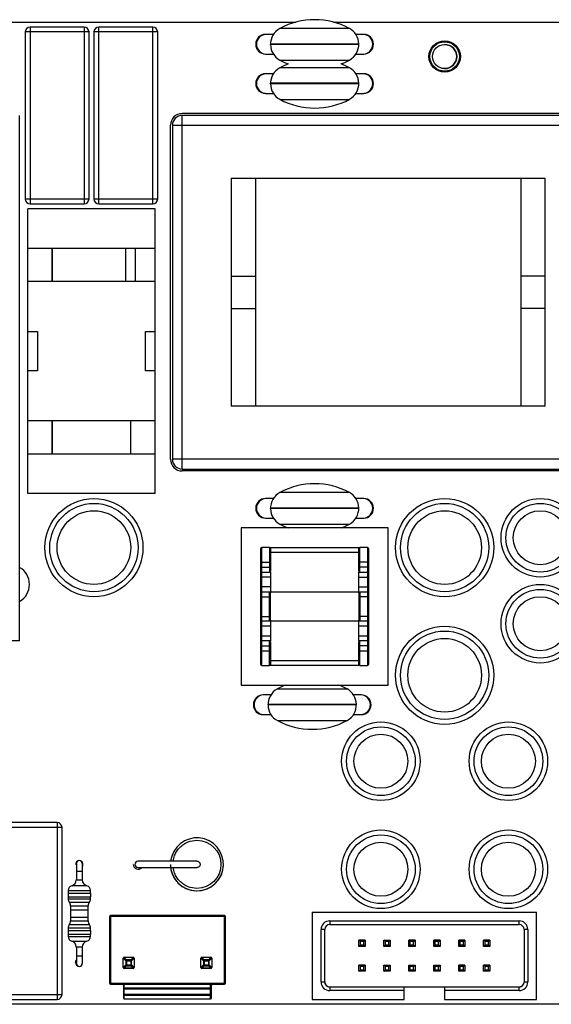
# Model space of a CAD drawing. Header units: millimetres. Extents: x 0 to 170, y 0 to 100.
# Tile 5 of 9: x 57 to 111, y 0 to 100. Entities that reach past the tile are written whole.
import ezdxf

# ---------------------------------------------------------------- set-up
doc = ezdxf.new("R2010")
doc.units = ezdxf.units.MM

msp = doc.modelspace()

# ---------------------------------------------------------------- linework, layer by layer
at = {"color": 7, "linetype": 'Continuous', "lineweight": 25}
for p, q in [((3.5, 100), (84.83, 100)), ((57.75, 99.5), (57.75, 81.5)), ((63.25, 99.5), (57.75, 99.5)), ((63.25, 99.5), (63.25, 81.5)), ((64.75, 81.5), (64.75, 99.5)), ((70.25, 99.5), (64.75, 99.5)), ((70.25, 81.5), (70.25, 99.5)), ((90.3, 99.35), (83.2, 99.35)), ((88.67, 100), (166.5, 100)), ((57.25, 99), (57.25, 82)), ((63.75, 99), (57.25, 99)), ((63.75, 82), (63.75, 99)), ((70.75, 99), (64.25, 99)), ((64.25, 99), (64.25, 82)), ((70.75, 82), (70.75, 99)), ((82.54, 98.75), (81.75, 98.75)), ((91.75, 98.75), (90.96, 98.75)), ((91.25, 97.77), (82.25, 97.77)), ((91.25, 97.73), (82.25, 97.73)), ((81.75, 96.75), (82.54, 96.75)), ((90.96, 96.75), (91.75, 96.75)), ((83.2, 96.14), (90.3, 96.14)), ((90.3, 95.35), (83.2, 95.35)), ((82.54, 94.75), (81.75, 94.75)), ((91.75, 94.75), (90.96, 94.75)), ((91.25, 93.77), (82.25, 93.77)), ((91.25, 93.73), (82.25, 93.73)), ((81.75, 92.75), (82.54, 92.75)), ((90.96, 92.75), (91.75, 92.75)), ((83.2, 92.14), (90.3, 92.14)), ((56.68, 37), (56.68, 90.5)), ((115.25, 90.7), (73.25, 90.7)), ((115.25, 90.5), (73.25, 90.5)), ((73.25, 54.5), (73.25, 90.5)), ((72.05, 55.5), (72.05, 89.5)), ((72.25, 89.5), (72.25, 55.5)), ((72.25, 89.5), (116.25, 89.5)), ((78.25, 84.1), (78.25, 60.9)), ((78.25, 84.1), (110.25, 84.1)), ((80.75, 60.9), (80.75, 84.1)), ((107.75, 84.1), (107.75, 60.9)), ((110.25, 60.9), (110.25, 84.1)), ((57.25, 82), (63.75, 82)), ((57.75, 81.5), (63.25, 81.5)), ((64.25, 82), (70.75, 82)), ((64.75, 81.5), (70.25, 81.5)), ((57.5, 52), (57.5, 81)), ((70.5, 81), (57.5, 81)), ((70.5, 52), (70.5, 81)), ((57.5, 77), (67.5, 77)), ((60, 73.58), (60, 77)), ((67.5, 73.58), (67.5, 77)), ((67.5, 77), (70.5, 77)), ((68.5, 73.58), (68.5, 77)), ((70.5, 73.58), (57.5, 73.58)), ((78.25, 74.14), (80.75, 74.14)), ((110.25, 74.14), (107.75, 74.14)), ((78.25, 70.86), (80.75, 70.86)), ((110.25, 70.86), (107.75, 70.86)), ((57.5, 68.5), (58.5, 68.5)), ((58.5, 68.5), (58.5, 64.5)), ((69.5, 68.5), (70.5, 68.5)), ((69.5, 64.5), (69.5, 68.5)), ((58.5, 64.5), (57.5, 64.5)), ((70.5, 64.5), (69.5, 64.5)), ((110.25, 60.9), (78.25, 60.9)), ((70.5, 59.42), (57.5, 59.42)), ((60, 56), (60, 59.42)), ((70.5, 56), (57.5, 56)), ((116.25, 55.5), (72.25, 55.5)), ((73.25, 54.5), (115.25, 54.5)), ((115.25, 54.3), (73.25, 54.3)), ((70.5, 52), (57.5, 52)), ((82.54, 51.5), (81.75, 51.5)), ((90.3, 52.1), (83.2, 52.1)), ((91.75, 51.5), (90.96, 51.5)), ((91.25, 50.52), (82.25, 50.52)), ((91.25, 50.48), (82.25, 50.48)), ((81.75, 49.5), (82.54, 49.5)), ((90.96, 49.5), (91.75, 49.5)), ((94.25, 48.5), (79.25, 48.5)), ((79.25, 48.5), (79.25, 32.5)), ((83.2, 48.89), (90.3, 48.89)), ((94.25, 32.5), (94.25, 48.5)), ((81.35, 34.5), (81.35, 46.5)), ((82.15, 46.5), (81.35, 46.5)), ((82.15, 46.5), (82.15, 44)), ((82.25, 46.5), (91.25, 46.5)), ((82.25, 46.5), (82.25, 46.4)), ((91.25, 46.4), (91.25, 46.5)), ((91.35, 44), (91.35, 46.5)), ((92.15, 46.5), (91.35, 46.5)), ((92.15, 46.5), (92.15, 34.5)), ((91.25, 46), (82.25, 46)), ((81.25, 45), (82.25, 45)), ((81.25, 44.5), (81.25, 45)), ((81.25, 44.5), (82.25, 44.5)), ((82.25, 45), (82.25, 44.5)), ((92.25, 45), (91.25, 45)), ((91.25, 44.5), (91.25, 45)), ((92.25, 44.5), (91.25, 44.5)), ((92.25, 45), (92.25, 44.5)), ((82.25, 43.5), (81.25, 43.5)), ((81.25, 42.5), (81.25, 43.5)), ((81.35, 44), (82.25, 44)), ((82.25, 44), (82.25, 42)), ((91.25, 44), (92.15, 44)), ((91.25, 42), (91.25, 44)), ((91.25, 43.5), (92.25, 43.5)), ((92.25, 43.5), (92.25, 42.5)), ((57.68, 42.75), (57.68, 42.75)), ((82.25, 42.5), (81.25, 42.5)), ((91.25, 42.5), (92.25, 42.5)), ((81.25, 41.5), (82.25, 41.5)), ((81.25, 39.5), (81.25, 41.5)), ((81.35, 42), (92.15, 42)), ((82.15, 39), (82.15, 41.5)), ((82.25, 39.5), (82.25, 41.5)), ((92.25, 41.5), (91.25, 41.5)), ((91.25, 41.5), (91.25, 39.5)), ((91.35, 42), (91.35, 39.5)), ((92.25, 41.5), (92.25, 39.5)), ((81.25, 39.5), (82.25, 39.5)), ((92.25, 39.5), (91.25, 39.5)), ((82.25, 38.5), (81.25, 38.5)), ((81.25, 37.5), (81.25, 38.5)), ((92.15, 39), (81.35, 39)), ((82.25, 39), (82.25, 37)), ((91.25, 37), (91.25, 39)), ((92.25, 38.5), (91.25, 38.5)), ((92.25, 38.5), (92.25, 37.5)), ((81.25, 37.5), (82.25, 37.5)), ((91.25, 37.5), (92.25, 37.5)), ((56.68, 37), (54.68, 37)), ((81.25, 36.5), (82.25, 36.5)), ((81.25, 36), (81.25, 36.5)), ((82.25, 37), (81.35, 37)), ((82.15, 34.5), (82.15, 37)), ((82.25, 36.5), (82.25, 36)), ((92.15, 37), (91.25, 37)), ((92.25, 36.5), (91.25, 36.5)), ((91.25, 36), (91.25, 36.5)), ((91.35, 34.5), (91.35, 37)), ((92.25, 36.5), (92.25, 36)), ((81.25, 36), (82.25, 36)), ((91.25, 36), (92.25, 36)), ((81.35, 34.5), (82.15, 34.5)), ((82.25, 35), (91.25, 35)), ((82.25, 34.6), (82.25, 34.5)), ((91.25, 34.5), (82.25, 34.5)), ((91.25, 34.5), (91.25, 34.6)), ((91.35, 34.5), (92.15, 34.5)), ((79.25, 32.5), (94.25, 32.5)), ((90.05, 32.1), (82.95, 32.1)), ((82.29, 31.5), (81.5, 31.5)), ((91.5, 31.5), (90.71, 31.5)), ((91, 30.52), (82, 30.52)), ((91, 30.48), (82, 30.48)), ((81.5, 29.5), (82.29, 29.5)), ((90.71, 29.5), (91.5, 29.5)), ((82.95, 28.89), (90.05, 28.89)), ((60.5, 18.5), (50.5, 18.5)), ((60.5, 18.5), (60.5, 0.5)), ((61, 18), (50, 18)), ((61, 1), (61, 18)), ((62.76, 14.63), (62.76, 14.63)), ((68.42, 14.25), (68.42, 14.25)), ((77.45, 14.25), (77.45, 14.25)), ((62.46, 13.57), (62.46, 12.68)), ((62.46, 13.57), (63.07, 13.57)), ((63.07, 12.68), (63.07, 13.57)), ((63.53, 12.07), (61.99, 12.07)), ((62.46, 12.68), (63.07, 12.68)), ((61.61, 11.33), (61.61, 10.95)), ((61.61, 11.33), (63.92, 11.33)), ((61.62, 11.58), (61.62, 11.33)), ((61.62, 11.58), (63.91, 11.58)), ((63.91, 11.33), (63.91, 11.58)), ((63.92, 10.95), (63.92, 11.33)), ((61.61, 10.95), (63.92, 10.95)), ((61.62, 10.95), (61.62, 10.73)), ((61.62, 10.73), (63.91, 10.73)), ((61.73, 10.41), (63.79, 10.41)), ((63.91, 10.73), (63.91, 10.95)), ((61.86, 10.01), (61.86, 9.63)), ((61.86, 10.01), (63.66, 10.01)), ((61.86, 9.63), (63.66, 9.63)), ((61.87, 9.63), (61.87, 8.87)), ((63.65, 8.87), (63.65, 9.63)), ((63.66, 9.63), (63.66, 10.01)), ((65.94, 9.05), (65.94, 2.05)), ((77.56, 9.05), (65.94, 9.05)), ((77.56, 2.05), (77.56, 9.05)), ((86.51, 9.39), (109.37, 9.39)), ((86.51, 9.39), (86.51, 0.5)), ((109.37, 0.5), (109.37, 9.39)), ((63.79, 8.09), (61.73, 8.09)), ((61.86, 8.87), (61.86, 8.49)), ((61.86, 8.87), (63.66, 8.87)), ((61.86, 8.49), (63.66, 8.49)), ((63.66, 8.49), (63.66, 8.87)), ((77.66, 8.95), (65.84, 8.95)), ((65.84, 8.95), (65.84, 2.15)), ((77.66, 2.15), (77.66, 8.95)), ((88.29, 8.5), (107.59, 8.5)), ((88.29, 8.5), (88.29, 8.12)), ((88.29, 8.12), (107.59, 8.12)), ((107.59, 8.12), (107.59, 8.5)), ((61.61, 7.52), (61.61, 7.14)), ((61.61, 7.52), (63.92, 7.52)), ((61.61, 7.14), (63.92, 7.14)), ((61.62, 7.77), (61.62, 7.52)), ((61.62, 7.77), (63.91, 7.77)), ((61.62, 7.14), (61.62, 6.92)), ((63.91, 7.52), (63.91, 7.77)), ((63.91, 6.92), (63.91, 7.14)), ((63.92, 7.14), (63.92, 7.52)), ((87.4, 2.28), (87.4, 7.61)), ((87.78, 7.61), (87.4, 7.61)), ((87.78, 2.28), (87.78, 7.61)), ((108.48, 7.61), (108.1, 7.61)), ((108.1, 7.61), (108.1, 2.28)), ((108.48, 7.61), (108.48, 2.28)), ((61.62, 6.92), (63.91, 6.92)), ((61.99, 6.43), (63.53, 6.43)), ((91.27, 5.9), (91.27, 6.54)), ((91.42, 6.39), (91.27, 6.54)), ((91.91, 6.54), (91.27, 6.54)), ((91.27, 5.9), (91.42, 6.05)), ((91.42, 6.05), (91.42, 6.39)), ((91.76, 6.39), (91.42, 6.39)), ((91.42, 6.05), (91.76, 6.05)), ((91.76, 6.39), (91.91, 6.54)), ((91.76, 6.05), (91.76, 6.39)), ((91.91, 5.9), (91.76, 6.05)), ((91.91, 6.54), (91.91, 5.9)), ((93.81, 5.9), (93.81, 6.54)), ((93.96, 6.39), (93.81, 6.54)), ((93.81, 6.54), (94.45, 6.54)), ((93.81, 5.9), (93.96, 6.05)), ((93.96, 6.05), (93.96, 6.39)), ((94.3, 6.39), (93.96, 6.39)), ((93.96, 6.05), (94.3, 6.05)), ((94.3, 6.39), (94.45, 6.54)), ((94.3, 6.05), (94.3, 6.39)), ((94.45, 5.9), (94.3, 6.05)), ((94.45, 6.54), (94.45, 5.9)), ((96.5, 6.39), (96.35, 6.54)), ((96.99, 6.54), (96.35, 6.54)), ((96.35, 5.9), (96.35, 6.54)), ((96.35, 5.9), (96.5, 6.05)), ((96.84, 6.39), (96.5, 6.39)), ((96.5, 6.05), (96.5, 6.39)), ((96.5, 6.05), (96.84, 6.05)), ((96.84, 6.39), (96.99, 6.54)), ((96.84, 6.05), (96.84, 6.39)), ((96.99, 5.9), (96.84, 6.05)), ((96.99, 6.54), (96.99, 5.9)), ((98.89, 5.9), (98.89, 6.54)), ((99.04, 6.39), (98.89, 6.54)), ((99.53, 6.54), (98.89, 6.54)), ((98.89, 5.9), (99.04, 6.05)), ((99.04, 6.05), (99.04, 6.39)), ((99.38, 6.39), (99.04, 6.39)), ((99.04, 6.05), (99.38, 6.05)), ((99.38, 6.39), (99.53, 6.54)), ((99.38, 6.05), (99.38, 6.39)), ((99.53, 5.9), (99.38, 6.05)), ((99.53, 6.54), (99.53, 5.9)), ((101.43, 5.9), (101.43, 6.54)), ((101.58, 6.39), (101.43, 6.54)), ((102.07, 6.54), (101.43, 6.54)), ((101.43, 5.9), (101.58, 6.05)), ((101.58, 6.05), (101.58, 6.39)), ((101.92, 6.39), (101.58, 6.39)), ((101.58, 6.05), (101.92, 6.05)), ((101.92, 6.39), (102.07, 6.54)), ((101.92, 6.05), (101.92, 6.39)), ((102.07, 5.9), (101.92, 6.05)), ((102.07, 6.54), (102.07, 5.9)), ((104.12, 6.39), (103.97, 6.54)), ((104.61, 6.54), (103.97, 6.54)), ((103.97, 5.9), (103.97, 6.54)), ((103.97, 5.9), (104.12, 6.05)), ((104.12, 6.05), (104.12, 6.39)), ((104.46, 6.39), (104.12, 6.39)), ((104.12, 6.05), (104.46, 6.05)), ((104.46, 6.39), (104.61, 6.54)), ((104.46, 6.05), (104.46, 6.39)), ((104.61, 5.9), (104.46, 6.05)), ((104.61, 6.54), (104.61, 5.9)), ((62.46, 5.82), (62.46, 4.93)), ((63.07, 5.82), (62.46, 5.82)), ((63.07, 4.93), (63.07, 5.82)), ((91.91, 5.9), (91.27, 5.9)), ((94.45, 5.9), (93.81, 5.9)), ((96.99, 5.9), (96.35, 5.9)), ((99.53, 5.9), (98.89, 5.9)), ((102.07, 5.9), (101.43, 5.9)), ((104.61, 5.9), (103.97, 5.9)), ((62.46, 4.93), (63.07, 4.93)), ((67.22, 4.7), (67.23, 4.7)), ((67.22, 3.76), (67.22, 4.7)), ((67.23, 4.7), (67.49, 4.44)), ((67.23, 3.76), (67.23, 4.7)), ((67.49, 4.02), (67.23, 3.76)), ((67.58, 4.53), (67.32, 4.8)), ((67.32, 4.8), (68.26, 4.8)), ((67.32, 4.8), (67.32, 4.8)), ((67.32, 4.8), (68.26, 4.8)), ((67.49, 4.44), (67.49, 4.02)), ((67.49, 4.44), (68.09, 4.44)), ((67.49, 4.02), (68.09, 4.02)), ((67.58, 4.53), (67.58, 3.93)), ((68, 4.53), (67.58, 4.53)), ((68.26, 4.8), (68, 4.53)), ((68, 4.53), (68, 3.93)), ((68.09, 4.44), (68.35, 4.7)), ((68.09, 4.02), (68.09, 4.44)), ((68.35, 3.76), (68.09, 4.02)), ((68.26, 4.8), (68.26, 4.8)), ((68.35, 4.7), (68.35, 3.76)), ((68.35, 4.7), (68.36, 4.7)), ((68.36, 4.7), (68.36, 3.76)), ((75.14, 4.7), (75.15, 4.7)), ((75.14, 3.76), (75.14, 4.7)), ((75.15, 4.7), (75.41, 4.44)), ((75.15, 3.76), (75.15, 4.7)), ((75.41, 4.02), (75.15, 3.76)), ((75.5, 4.53), (75.24, 4.8)), ((75.24, 4.8), (76.18, 4.8)), ((75.24, 4.8), (75.24, 4.8)), ((75.24, 4.8), (76.18, 4.8)), ((75.41, 4.44), (76.01, 4.44)), ((75.41, 4.44), (75.41, 4.02)), ((75.41, 4.02), (76.01, 4.02)), ((75.92, 4.53), (75.5, 4.53)), ((75.5, 4.53), (75.5, 3.93)), ((76.18, 4.8), (75.92, 4.53)), ((75.92, 4.53), (75.92, 3.93)), ((76.01, 4.44), (76.27, 4.7)), ((76.01, 4.02), (76.01, 4.44)), ((76.27, 3.76), (76.01, 4.02)), ((76.18, 4.8), (76.18, 4.8)), ((76.27, 4.7), (76.27, 3.76)), ((76.27, 4.7), (76.28, 4.7)), ((76.28, 4.7), (76.28, 3.76)), ((62.76, 3.87), (62.76, 3.87)), ((67.22, 3.76), (67.23, 3.76)), ((67.32, 3.67), (67.58, 3.93)), ((68.26, 3.67), (67.32, 3.67)), ((67.32, 3.67), (67.32, 3.66)), ((68.26, 3.66), (67.32, 3.66)), ((67.58, 3.93), (68, 3.93)), ((68, 3.93), (68.26, 3.67)), ((68.26, 3.67), (68.26, 3.66)), ((68.35, 3.76), (68.36, 3.76)), ((75.14, 3.76), (75.15, 3.76)), ((75.24, 3.67), (75.5, 3.93)), ((76.18, 3.67), (75.24, 3.67)), ((75.24, 3.67), (75.24, 3.66)), ((76.18, 3.66), (75.24, 3.66)), ((75.5, 3.93), (75.92, 3.93)), ((75.92, 3.93), (76.18, 3.67)), ((76.18, 3.67), (76.18, 3.66)), ((76.27, 3.76), (76.28, 3.76)), ((91.42, 3.85), (91.27, 4)), ((91.91, 4), (91.27, 4)), ((91.27, 3.36), (91.27, 4)), ((91.27, 3.36), (91.42, 3.51)), ((91.91, 3.36), (91.27, 3.36)), ((91.42, 3.51), (91.42, 3.85)), ((91.76, 3.85), (91.42, 3.85)), ((91.42, 3.51), (91.76, 3.51)), ((91.76, 3.85), (91.91, 4)), ((91.76, 3.51), (91.76, 3.85)), ((91.91, 3.36), (91.76, 3.51)), ((91.91, 4), (91.91, 3.36)), ((93.96, 3.85), (93.81, 4)), ((93.81, 4), (94.45, 4)), ((93.81, 3.36), (93.81, 4)), ((93.81, 3.36), (93.96, 3.51)), ((94.45, 3.36), (93.81, 3.36)), ((94.3, 3.85), (93.96, 3.85)), ((93.96, 3.51), (93.96, 3.85)), ((93.96, 3.51), (94.3, 3.51)), ((94.3, 3.85), (94.45, 4)), ((94.3, 3.51), (94.3, 3.85)), ((94.45, 3.36), (94.3, 3.51)), ((94.45, 4), (94.45, 3.36)), ((96.5, 3.85), (96.35, 4)), ((96.35, 4), (96.99, 4)), ((96.35, 3.36), (96.35, 4)), ((96.35, 3.36), (96.5, 3.51)), ((96.99, 3.36), (96.35, 3.36)), ((96.5, 3.51), (96.5, 3.85)), ((96.84, 3.85), (96.5, 3.85)), ((96.5, 3.51), (96.84, 3.51)), ((96.84, 3.85), (96.99, 4)), ((96.84, 3.51), (96.84, 3.85)), ((96.99, 3.36), (96.84, 3.51)), ((96.99, 4), (96.99, 3.36)), ((99.04, 3.85), (98.89, 4)), ((98.89, 4), (99.53, 4)), ((98.89, 3.36), (98.89, 4)), ((98.89, 3.36), (99.04, 3.51)), ((99.53, 3.36), (98.89, 3.36)), ((99.04, 3.51), (99.04, 3.85)), ((99.38, 3.85), (99.04, 3.85)), ((99.04, 3.51), (99.38, 3.51)), ((99.38, 3.85), (99.53, 4)), ((99.38, 3.51), (99.38, 3.85)), ((99.53, 3.36), (99.38, 3.51)), ((99.53, 4), (99.53, 3.36)), ((101.58, 3.85), (101.43, 4)), ((102.07, 4), (101.43, 4)), ((101.43, 3.36), (101.43, 4)), ((101.43, 3.36), (101.58, 3.51)), ((102.07, 3.36), (101.43, 3.36)), ((101.92, 3.85), (101.58, 3.85)), ((101.58, 3.51), (101.58, 3.85)), ((101.58, 3.51), (101.92, 3.51)), ((101.92, 3.85), (102.07, 4)), ((101.92, 3.51), (101.92, 3.85)), ((102.07, 3.36), (101.92, 3.51)), ((102.07, 4), (102.07, 3.36)), ((103.97, 3.36), (103.97, 4)), ((104.12, 3.85), (103.97, 4)), ((104.61, 4), (103.97, 4)), ((103.97, 3.36), (104.12, 3.51)), ((104.61, 3.36), (103.97, 3.36)), ((104.12, 3.51), (104.12, 3.85)), ((104.46, 3.85), (104.12, 3.85)), ((104.12, 3.51), (104.46, 3.51)), ((104.46, 3.85), (104.61, 4)), ((104.46, 3.51), (104.46, 3.85)), ((104.61, 3.36), (104.46, 3.51)), ((104.61, 4), (104.61, 3.36)), ((65.84, 2.15), (77.66, 2.15)), ((65.94, 2.05), (67.15, 2.05)), ((67.35, 0.55), (67.35, 2.15)), ((67.35, 2.05), (76.15, 2.05)), ((67.35, 2.05), (76.15, 2.05)), ((76.15, 0.55), (76.15, 2.15)), ((76.35, 2.05), (77.56, 2.05)), ((87.4, 2.28), (87.78, 2.28)), ((108.1, 2.28), (108.48, 2.28)), ((67.25, 1.95), (67.25, 0.65)), ((67.25, 1.57), (76.25, 1.57)), ((67.25, 1.03), (76.25, 1.03)), ((67.35, 1.67), (76.15, 1.67)), ((76.25, 0.65), (76.25, 1.95)), ((88.29, 1.77), (107.59, 1.77)), ((88.29, 1.77), (88.29, 1.39)), ((95.89, 1.39), (88.29, 1.39)), ((95.89, 0.5), (95.89, 1.77)), ((100, 1.77), (100, 0.5)), ((107.59, 1.39), (100, 1.39)), ((107.59, 1.39), (107.59, 1.77)), ((166.5, 0), (3.5, 0)), ((50, 1), (61, 1)), ((50.5, 0.5), (60.5, 0.5)), ((67.35, 0.93), (76.15, 0.93)), ((67.35, 0.55), (76.15, 0.55)), ((67.35, 0.55), (76.15, 0.55)), ((86.51, 0.5), (95.89, 0.5)), ((100, 0.5), (109.37, 0.5))]:
    msp.add_line(p, q, dxfattribs=at)
at = {"color": 7, "linetype": 'Continuous', "lineweight": 25, "flags": 128}
for points in [[(60, 77), (60, 76.65), (60, 76.27), (60, 75.87), (60, 75.45), (60, 75.01), (60, 74.55), (60, 74.07), (60, 73.58)], [(67.5, 73.58), (67.5, 74.07), (67.5, 74.55), (67.5, 75.01), (67.5, 75.45), (67.5, 75.87), (67.5, 76.27), (67.5, 76.65), (67.5, 77)], [(60, 59.42), (60, 58.93), (60, 58.45), (60, 57.99), (60, 57.55), (60, 57.13), (60, 56.73), (60, 56.35), (60, 56)], [(68, 56), (68, 56.35), (68, 56.73), (68, 57.13), (68, 57.55), (68, 57.99), (68, 58.45), (68, 58.93), (68, 59.42)], [(82.15, 41.5), (82.15, 41.6), (82.15, 41.69), (82.15, 41.78), (82.15, 41.85), (82.15, 41.92), (82.15, 41.96), (82.15, 41.99), (82.15, 42)], [(91.35, 39.5), (91.35, 39.4), (91.35, 39.31), (91.35, 39.22), (91.35, 39.15), (91.35, 39.08), (91.35, 39.04), (91.35, 39.01), (91.35, 39)], [(62.46, 14.33), (62.46, 14.32), (62.46, 14.27), (62.46, 14.2), (62.46, 14.11), (62.46, 13.99), (62.46, 13.86), (62.46, 13.72), (62.46, 13.57)], [(63.07, 13.57), (63.07, 13.72), (63.07, 13.86), (63.07, 13.99), (63.07, 14.11), (63.07, 14.2), (63.07, 14.27), (63.07, 14.32), (63.07, 14.33)], [(74.75, 14.58), (74.67, 14.58), (74.45, 14.58), (74.09, 14.58), (73.62, 14.58), (73.05, 14.58), (72.42, 14.58), (71.75, 14.58), (71.08, 14.58), (70.45, 14.58), (69.88, 14.58), (69.4, 14.58), (69.04, 14.58), (68.82, 14.58), (68.75, 14.58)], [(68.75, 13.93), (68.82, 13.93), (69.04, 13.93), (69.4, 13.93), (69.88, 13.93), (70.45, 13.93), (71.08, 13.93), (71.75, 13.93), (72.42, 13.93), (73.05, 13.93), (73.62, 13.93), (74.09, 13.93), (74.45, 13.93), (74.67, 13.93), (74.75, 13.93)], [(62.37, 4.25), (62.4, 4.4), (62.46, 4.49)], [(62.46, 4.93), (62.46, 4.78), (62.46, 4.64), (62.46, 4.51), (62.46, 4.39), (62.46, 4.3), (62.46, 4.23), (62.46, 4.18), (62.46, 4.17)], [(63.07, 4.17), (63.07, 4.18), (63.07, 4.23), (63.07, 4.3), (63.07, 4.39), (63.07, 4.51), (63.07, 4.64), (63.07, 4.78), (63.07, 4.93)]]:
    msp.add_lwpolyline(points, dxfattribs=at)
at = {"color": 7, "linetype": 'Continuous', "lineweight": 25}
for centre, radius in [((100, 96.5), 1.6), ((100, 96.5), 1.5), ((100, 96.5), 1.23), ((64.25, 46.5), 5), ((100, 46.5), 5), ((109.75, 47.5), 4), ((64.25, 46.5), 3.75), ((100, 46.5), 3.75), ((109.75, 47.5), 2.75), ((109.75, 38.75), 4), ((109.75, 38.75), 2.75), ((100, 33.5), 5), ((100, 33.5), 3.75), ((93.5, 24.75), 4), ((106.5, 24.75), 4), ((93.5, 24.75), 2.75), ((106.5, 24.75), 2.75), ((93.5, 13.75), 4), ((106.5, 13.75), 4), ((93.5, 13.75), 2.75), ((106.5, 13.75), 2.75)]:
    msp.add_circle(centre, radius, dxfattribs=at)
for centre, radius, start, end in [((86.75, 92.75), 7.5, 61.7263, 118.2737), ((57.75, 99), 0.5, 90, 180), ((63.25, 99), 0.5, 0, 90), ((64.75, 99), 0.5, 90, 180), ((70.25, 99), 0.5, 0, 90), ((84.05, 97.77), 1.8, 118.2737, 182.6438), ((89.45, 97.77), 1.8, 0.7179, 61.7263), ((81.75, 97.75), 1, 90, 270), ((81.82, 97.75), 1, 93.8861, 266.1139), ((91.68, 97.75), 1, 273.8861, 86.1139), ((91.75, 97.75), 1, 270, 90), ((84.05, 97.73), 1.8, 180.7179, 241.7263), ((89.45, 97.73), 1.8, 298.2737, 2.6438), ((100, 96.5), 1.23, 270, 90), ((84.05, 93.77), 1.8, 118.2737, 182.6438), ((86.75, 102.75), 7.5, 241.7263, 248.9605), ((86.75, 88.75), 7.5, 111.0395, 118.2737), ((86.75, 102.75), 7.5, 291.0395, 298.2737), ((86.75, 88.75), 7.5, 61.7263, 68.9605), ((89.45, 93.77), 1.8, 0.7179, 61.7263), ((81.75, 93.75), 1, 90, 270), ((81.82, 93.75), 1, 93.8861, 266.1139), ((91.68, 93.75), 1, 273.8861, 86.1139), ((91.75, 93.75), 1, 270, 90), ((84.05, 93.73), 1.8, 180.7179, 241.7263), ((89.45, 93.73), 1.8, 298.2737, 2.6438), ((86.75, 98.75), 7.5, 241.7263, 298.2737), ((73.25, 89.5), 1.2, 90.0004, 179.9998), ((73.25, 89.5), 1, 90, 180), ((57.75, 82), 0.5, 180, 270), ((63.25, 82), 0.5, 270, 0), ((64.75, 82), 0.5, 180, 270), ((70.25, 82), 0.5, 270, 0), ((73.25, 55.5), 1.2, 180, 270), ((73.25, 55.5), 1, 180, 270), ((86.75, 45.5), 7.5, 61.7263, 118.2737), ((81.75, 50.5), 1, 90, 270), ((81.82, 50.5), 1, 93.8861, 266.1139), ((84.05, 50.52), 1.8, 118.2737, 182.6438), ((89.45, 50.52), 1.8, 0.7179, 61.7263), ((91.68, 50.5), 1, 273.8861, 86.1139), ((91.75, 50.5), 1, 270, 90), ((84.05, 50.48), 1.8, 180.7179, 241.7263), ((89.45, 50.48), 1.8, 298.2737, 2.6438), ((86.75, 55.5), 7.5, 241.7263, 248.9342), ((86.75, 55.5), 7.5, 291.0658, 298.2737), ((81.35, 46.4), 0.1, 90, 180), ((82.15, 46.4), 0.1, 0, 90), ((91.35, 46.4), 0.1, 90, 180), ((92.15, 46.4), 0.1, 0, 90), ((55.68, 42.75), 2, 300, 60), ((55.68, 42.75), 2, 0, 60), ((81.35, 44.1), 0.1, 180, 270), ((82.15, 44.1), 0.1, 270, 0), ((91.35, 44.1), 0.1, 180, 270), ((92.15, 44.1), 0.1, 270, 0), ((81.35, 41.9), 0.1, 90, 180), ((92.15, 41.9), 0.1, 0, 90), ((81.35, 39.1), 0.1, 180, 270), ((92.15, 39.1), 0.1, 270, 0), ((81.35, 36.9), 0.1, 90, 180), ((82.15, 36.9), 0.1, 0, 90), ((91.35, 36.9), 0.1, 90, 180), ((92.15, 36.9), 0.1, 0, 90), ((81.35, 34.6), 0.1, 180, 270), ((82.15, 34.6), 0.1, 270, 0), ((91.35, 34.6), 0.1, 180, 270), ((92.15, 34.6), 0.1, 270, 0), ((83.8, 30.52), 1.8, 118.2737, 182.6438), ((86.5, 25.5), 7.5, 111.0132, 118.2737), ((86.5, 25.5), 7.5, 61.7263, 68.9868), ((89.2, 30.52), 1.8, 0.7179, 61.7263), ((81.5, 30.5), 1, 90, 270), ((81.57, 30.5), 1, 93.8861, 266.1139), ((91.43, 30.5), 1, 273.8861, 86.1139), ((91.5, 30.5), 1, 270, 90), ((83.8, 30.48), 1.8, 180.7179, 241.7263), ((89.2, 30.48), 1.8, 298.2737, 2.6438), ((86.5, 35.5), 7.5, 241.7263, 298.2737), ((60.5, 18), 0.5, 0, 90), ((74.75, 14.25), 2.7, 180, 173.0865), ((62.75, 14.25), 0.381, 98.629, 180), ((62.76, 14.33), 0.305, 0, 180), ((62.76, 14.33), 0.305, 103.2514, 180), ((62.75, 14.25), 0.381, 326.4438, 63.326), ((68.75, 14.25), 0.5, 180, 319.4713), ((68.75, 14.25), 0.325, 90, 270), ((68.75, 14.25), 0.325, 180, 270), ((74.75, 14.25), 2.7, 180, 0), ((62.13, 11.58), 0.508, 105.466, 180), ((61.82, 12.68), 0.635, 285.466, 0), ((63.7, 12.68), 0.635, 180, 254.534), ((63.4, 11.58), 0.508, 0, 74.534), ((62.13, 10.73), 0.508, 180, 218.9424), ((61.24, 10.01), 0.635, 0, 38.9424), ((64.29, 10.01), 0.635, 141.0576, 180), ((63.4, 10.73), 0.508, 321.0576, 0), ((65.94, 8.95), 0.1, 90, 180), ((77.56, 8.95), 0.1, 0, 90), ((62.13, 7.77), 0.508, 141.0576, 180), ((61.24, 8.49), 0.635, 321.0576, 0), ((64.29, 8.49), 0.635, 180, 218.9424), ((63.4, 7.77), 0.508, 0, 38.9424), ((88.29, 7.61), 0.89, 90, 180), ((88.29, 7.61), 0.51, 90, 180), ((107.59, 7.61), 0.89, 0, 90), ((107.59, 7.61), 0.51, 0, 90), ((62.13, 6.92), 0.508, 180, 254.534), ((61.82, 5.82), 0.635, 0, 74.534), ((63.7, 5.82), 0.635, 105.466, 180), ((63.4, 6.92), 0.508, 285.466, 0), ((62.75, 4.25), 0.381, 180, 261.382), ((62.76, 4.17), 0.305, 180, 0), ((62.76, 4.17), 0.305, 180, 256.7625), ((67.32, 4.7), 0.1, 90, 180), ((67.33, 4.69), 0.109, 97.4745, 172.5256), ((67.6, 4.43), 0.109, 97.4745, 172.5256), ((67.6, 4.04), 0.109, 187.4745, 262.5256), ((67.98, 4.43), 0.109, 7.4745, 82.5256), ((67.98, 4.04), 0.109, 277.4745, 352.5256), ((68.25, 4.69), 0.109, 7.4745, 82.5256), ((68.26, 4.7), 0.1, 0, 90), ((75.24, 4.7), 0.1, 90, 180), ((75.25, 4.69), 0.109, 97.4745, 172.5256), ((75.52, 4.43), 0.109, 97.4745, 172.5256), ((75.52, 4.04), 0.109, 187.4745, 262.5256), ((75.9, 4.43), 0.109, 7.4745, 82.5256), ((75.9, 4.04), 0.109, 277.4745, 352.5256), ((76.17, 4.69), 0.109, 7.4745, 82.5256), ((76.18, 4.7), 0.1, 0, 90), ((67.32, 3.76), 0.1, 180, 270), ((67.33, 3.78), 0.109, 187.4745, 262.5256), ((68.25, 3.78), 0.109, 277.4745, 352.5256), ((68.26, 3.76), 0.1, 270, 0), ((75.24, 3.76), 0.1, 180, 270), ((75.25, 3.78), 0.109, 187.4745, 262.5256), ((76.17, 3.78), 0.109, 277.4745, 352.5256), ((76.18, 3.76), 0.1, 270, 0), ((65.94, 2.15), 0.1, 180, 270), ((67.15, 1.95), 0.1, 0, 90), ((67.35, 1.95), 0.0984, 89.0331, 178.9993), ((67.35, 1.95), 0.1, 90, 180), ((76.15, 1.95), 0.0984, 1.0007, 90.9669), ((76.15, 1.95), 0.1, 0, 90), ((76.35, 1.95), 0.1, 90, 180), ((77.56, 2.15), 0.1, 270, 0), ((88.29, 2.28), 0.89, 180, 270), ((88.29, 2.28), 0.51, 180, 270), ((107.59, 2.28), 0.89, 270, 0), ((107.59, 2.28), 0.51, 270, 0), ((67.35, 1.57), 0.0984, 89.0331, 178.9993), ((67.35, 1.03), 0.0984, 181.0007, 270.9669), ((76.15, 1.57), 0.0984, 1.0007, 90.9669), ((76.15, 1.03), 0.0984, 269.0331, 358.9993), ((60.5, 1), 0.5, 270, 0), ((67.35, 0.65), 0.0984, 181.0007, 270.9669), ((67.35, 0.65), 0.1, 180, 270), ((76.15, 0.65), 0.0984, 269.0331, 358.9993), ((76.15, 0.65), 0.1, 270, 0)]:
    msp.add_arc(centre, radius, start, end, dxfattribs=at)
for points, knots in [([(82.25, 97.73), (82.25, 97.74), (82.25, 97.74), (82.25, 97.75), (82.25, 97.76), (82.25, 97.76), (82.25, 97.77)], [0, 0, 0, 0, 0.00001996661, 0.00001996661, 0.00001996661, 0.00003993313, 0.00003993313, 0.00003993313, 0.00003993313]), ([(91.25, 97.73), (91.25, 97.74), (91.25, 97.74), (91.25, 97.75), (91.25, 97.76), (91.25, 97.76), (91.25, 97.77)], [0, 0, 0, 0, 0.00001996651, 0.00001996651, 0.00001996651, 0.00003993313, 0.00003993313, 0.00003993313, 0.00003993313]), ([(82.25, 93.73), (82.25, 93.74), (82.25, 93.74), (82.25, 93.75), (82.25, 93.76), (82.25, 93.76), (82.25, 93.77)], [0, 0, 0, 0, 0.00001996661, 0.00001996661, 0.00001996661, 0.00003993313, 0.00003993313, 0.00003993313, 0.00003993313]), ([(91.25, 93.73), (91.25, 93.74), (91.25, 93.74), (91.25, 93.75), (91.25, 93.76), (91.25, 93.76), (91.25, 93.77)], [0, 0, 0, 0, 0.00001996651, 0.00001996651, 0.00001996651, 0.00003993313, 0.00003993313, 0.00003993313, 0.00003993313]), ([(59.75, 46.5), (59.75, 48.98), (61.77, 51), (66.73, 51), (68.75, 48.98), (68.75, 46.5)], [0, 0, 0, 0, 0.5, 0.5, 1, 1, 1, 1]), ([(82.25, 50.48), (82.25, 50.49), (82.25, 50.49), (82.25, 50.5), (82.25, 50.51), (82.25, 50.51), (82.25, 50.52)], [0, 0, 0, 0, 0.00001996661, 0.00001996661, 0.00001996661, 0.00003993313, 0.00003993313, 0.00003993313, 0.00003993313]), ([(91.25, 50.48), (91.25, 50.49), (91.25, 50.49), (91.25, 50.5), (91.25, 50.51), (91.25, 50.51), (91.25, 50.52)], [0, 0, 0, 0, 0.00001996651, 0.00001996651, 0.00001996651, 0.00003993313, 0.00003993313, 0.00003993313, 0.00003993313]), ([(100, 42), (97.52, 42), (95.5, 44.02), (95.5, 48.98), (97.52, 51), (100, 51)], [0, 0, 0, 0, 0.5, 0.5, 1, 1, 1, 1]), ([(100, 51), (102.48, 51), (104.5, 48.98), (104.5, 44.02), (102.48, 42), (100, 42)], [0, 0, 0, 0, 0.5, 0.5, 1, 1, 1, 1]), ([(109.75, 44), (107.82, 44), (106.25, 45.57), (106.25, 49.43), (107.82, 51), (109.75, 51)], [0, 0, 0, 0, 0.5, 0.5, 1, 1, 1, 1]), ([(109.75, 51), (111.68, 51), (113.25, 49.43), (113.25, 45.57), (111.68, 44), (109.75, 44)], [0, 0, 0, 0, 0.5, 0.5, 1, 1, 1, 1]), ([(68.75, 46.5), (68.75, 44.02), (66.73, 42), (61.77, 42), (59.75, 44.02), (59.75, 46.5)], [0, 0, 0, 0, 0.5, 0.5, 1, 1, 1, 1]), ([(81.25, 45), (81.25, 45.04), (81.25, 45.11), (81.25, 45.21), (81.25, 45.31), (81.25, 45.42), (81.25, 45.57), (81.25, 45.77), (81.25, 46), (81.25, 46.18), (81.25, 46.29), (81.25, 46.36), (81.25, 46.39), (81.25, 46.4), (81.25, 46.4)], [0, 0, 0, 0, 0.048275, 0.096155, 0.143916, 0.191835, 0.240185, 0.369995, 0.500048, 0.629857, 0.759911, 0.840102, 0.919703, 1, 1, 1, 1]), ([(82.25, 46.4), (82.25, 46.4), (82.25, 46.4), (82.25, 46.39), (82.25, 46.37), (82.25, 46.34), (82.25, 46.28), (82.25, 46.18), (82.25, 46), (82.25, 45.77), (82.25, 45.55), (82.25, 45.35), (82.25, 45.18), (82.25, 45.06), (82.25, 45)], [0, 0, 0, 0, 0.048275, 0.096155, 0.143916, 0.191835, 0.240185, 0.369995, 0.500048, 0.629857, 0.759911, 0.840102, 0.919703, 1, 1, 1, 1]), ([(91.25, 45), (91.25, 45.04), (91.25, 45.11), (91.25, 45.21), (91.25, 45.31), (91.25, 45.42), (91.25, 45.57), (91.25, 45.77), (91.25, 46), (91.25, 46.18), (91.25, 46.29), (91.25, 46.36), (91.25, 46.39), (91.25, 46.4), (91.25, 46.4)], [0, 0, 0, 0, 0.048275, 0.096155, 0.143916, 0.191835, 0.240185, 0.369995, 0.500048, 0.629857, 0.759911, 0.840102, 0.919703, 1, 1, 1, 1]), ([(92.25, 46.4), (92.25, 46.4), (92.25, 46.4), (92.25, 46.39), (92.25, 46.37), (92.25, 46.34), (92.25, 46.28), (92.25, 46.18), (92.25, 46), (92.25, 45.77), (92.25, 45.55), (92.25, 45.35), (92.25, 45.18), (92.25, 45.06), (92.25, 45)], [0, 0, 0, 0, 0.048275, 0.096155, 0.143916, 0.191835, 0.240185, 0.369995, 0.500048, 0.629857, 0.759911, 0.840102, 0.919703, 1, 1, 1, 1]), ([(81.25, 44.1), (81.25, 44.1), (81.25, 44.1), (81.25, 44.11), (81.25, 44.13), (81.25, 44.16), (81.25, 44.21), (81.25, 44.28), (81.25, 44.35), (81.25, 44.42), (81.25, 44.47), (81.25, 44.5)], [0, 0, 0, 0, 0.079597, 0.159223, 0.240129, 0.368602, 0.500069, 0.628543, 0.760011, 0.879282, 1, 1, 1, 1]), ([(82.25, 44.5), (82.25, 44.48), (82.25, 44.45), (82.25, 44.4), (82.25, 44.34), (82.25, 44.28), (82.25, 44.22), (82.25, 44.16), (82.25, 44.13), (82.25, 44.1), (82.25, 44.1), (82.25, 44.1)], [0, 0, 0, 0, 0.0795968, 0.1592228, 0.2401291, 0.3686016, 0.5000689, 0.6285428, 0.7600114, 0.8792821, 1, 1, 1, 1]), ([(91.25, 44.1), (91.25, 44.1), (91.25, 44.1), (91.25, 44.11), (91.25, 44.13), (91.25, 44.16), (91.25, 44.21), (91.25, 44.28), (91.25, 44.35), (91.25, 44.42), (91.25, 44.47), (91.25, 44.5)], [0, 0, 0, 0, 0.079597, 0.159223, 0.240129, 0.368602, 0.500069, 0.628543, 0.760011, 0.879282, 1, 1, 1, 1]), ([(92.25, 44.5), (92.25, 44.48), (92.25, 44.45), (92.25, 44.4), (92.25, 44.34), (92.25, 44.28), (92.25, 44.22), (92.25, 44.16), (92.25, 44.13), (92.25, 44.1), (92.25, 44.1), (92.25, 44.1)], [0, 0, 0, 0, 0.079597, 0.159223, 0.240129, 0.368602, 0.500069, 0.628543, 0.760011, 0.879282, 1, 1, 1, 1]), ([(81.25, 43.5), (81.25, 43.53), (81.25, 43.58), (81.25, 43.65), (81.25, 43.74), (81.25, 43.83), (81.25, 43.93), (81.25, 44.01), (81.25, 44.06), (81.25, 44.09), (81.25, 44.1), (81.25, 44.1)], [0, 0, 0, 0, 0.08014, 0.159766, 0.240153, 0.369839, 0.500093, 0.629779, 0.760034, 0.879879, 1, 1, 1, 1]), ([(92.25, 44.1), (92.25, 44.1), (92.25, 44.1), (92.25, 44.08), (92.25, 44.05), (92.25, 44.01), (92.25, 43.93), (92.25, 43.83), (92.25, 43.73), (92.25, 43.61), (92.25, 43.54), (92.25, 43.5)], [0, 0, 0, 0, 0.08014, 0.159766, 0.240153, 0.369839, 0.500093, 0.629779, 0.760034, 0.879879, 1, 1, 1, 1]), ([(81.25, 41.9), (81.25, 41.9), (81.25, 41.9), (81.25, 41.92), (81.25, 41.95), (81.25, 41.99), (81.25, 42.07), (81.25, 42.17), (81.25, 42.27), (81.25, 42.39), (81.25, 42.46), (81.25, 42.5)], [0, 0, 0, 0, 0.08014, 0.159766, 0.240153, 0.369839, 0.500093, 0.629779, 0.760034, 0.879879, 1, 1, 1, 1]), ([(92.25, 42.5), (92.25, 42.47), (92.25, 42.42), (92.25, 42.35), (92.25, 42.26), (92.25, 42.17), (92.25, 42.07), (92.25, 41.99), (92.25, 41.94), (92.25, 41.91), (92.25, 41.9), (92.25, 41.9)], [0, 0, 0, 0, 0.0801404, 0.1597659, 0.240153, 0.3698387, 0.5000935, 0.6297794, 0.7600344, 0.8798785, 1, 1, 1, 1]), ([(109.75, 35.25), (107.82, 35.25), (106.25, 36.82), (106.25, 40.68), (107.82, 42.25), (109.75, 42.25)], [0, 0, 0, 0, 0.5, 0.5, 1, 1, 1, 1]), ([(109.75, 42.25), (111.68, 42.25), (113.25, 40.68), (113.25, 36.82), (111.68, 35.25), (109.75, 35.25)], [0, 0, 0, 0, 0.5, 0.5, 1, 1, 1, 1]), ([(81.25, 41.5), (81.25, 41.52), (81.25, 41.55), (81.25, 41.6), (81.25, 41.66), (81.25, 41.72), (81.25, 41.78), (81.25, 41.84), (81.25, 41.87), (81.25, 41.9), (81.25, 41.9), (81.25, 41.9)], [0, 0, 0, 0, 0.079597, 0.159223, 0.240129, 0.368602, 0.500069, 0.628543, 0.760011, 0.879282, 1, 1, 1, 1]), ([(82.15, 42), (82.16, 42), (82.17, 42), (82.18, 41.99), (82.19, 41.99), (82.2, 41.99), (82.21, 41.98), (82.22, 41.97), (82.23, 41.96), (82.23, 41.95), (82.24, 41.94), (82.25, 41.93), (82.25, 41.92), (82.25, 41.91), (82.25, 41.91), (82.25, 41.9)], [0, 0, 0, 0, 0.0000335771, 0.0000335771, 0.0000335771, 0.0000671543, 0.0000671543, 0.0000671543, 0.0001007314, 0.0001007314, 0.0001007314, 0.0001343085, 0.0001343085, 0.0001343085, 0.0001562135, 0.0001562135, 0.0001562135, 0.0001562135]), ([(82.25, 41.5), (82.25, 41.61), (82.25, 41.71), (82.25, 41.86), (82.25, 41.9), (82.25, 41.9)], [0, 0, 0, 0, 0.5, 0.5, 1, 1, 1, 1]), ([(91.25, 41.9), (91.25, 41.91), (91.25, 41.92), (91.26, 41.93), (91.26, 41.94), (91.26, 41.95), (91.27, 41.96), (91.28, 41.97), (91.29, 41.98), (91.3, 41.98), (91.31, 41.99), (91.32, 42), (91.33, 42), (91.34, 42), (91.34, 42), (91.35, 42)], [0, 0, 0, 0, 0.0000335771, 0.0000335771, 0.0000335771, 0.0000671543, 0.0000671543, 0.0000671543, 0.0001007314, 0.0001007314, 0.0001007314, 0.0001343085, 0.0001343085, 0.0001343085, 0.0001562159, 0.0001562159, 0.0001562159, 0.0001562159]), ([(92.25, 41.9), (92.25, 41.9), (92.25, 41.9), (92.25, 41.89), (92.25, 41.87), (92.25, 41.84), (92.25, 41.79), (92.25, 41.72), (92.25, 41.65), (92.25, 41.58), (92.25, 41.53), (92.25, 41.5)], [0, 0, 0, 0, 0.079597, 0.159223, 0.240129, 0.368602, 0.500069, 0.628543, 0.760011, 0.879282, 1, 1, 1, 1]), ([(81.25, 39.1), (81.25, 39.1), (81.25, 39.1), (81.25, 39.11), (81.25, 39.13), (81.25, 39.16), (81.25, 39.21), (81.25, 39.28), (81.25, 39.35), (81.25, 39.42), (81.25, 39.47), (81.25, 39.5)], [0, 0, 0, 0, 0.079597, 0.159223, 0.240129, 0.368602, 0.500069, 0.628543, 0.760011, 0.879282, 1, 1, 1, 1]), ([(81.25, 38.5), (81.25, 38.53), (81.25, 38.58), (81.25, 38.65), (81.25, 38.74), (81.25, 38.83), (81.25, 38.93), (81.25, 39.01), (81.25, 39.06), (81.25, 39.09), (81.25, 39.1), (81.25, 39.1)], [0, 0, 0, 0, 0.08014, 0.159766, 0.240153, 0.369839, 0.500093, 0.629779, 0.760034, 0.879879, 1, 1, 1, 1]), ([(82.25, 39.1), (82.25, 39.09), (82.25, 39.08), (82.24, 39.07), (82.24, 39.06), (82.24, 39.05), (82.23, 39.04), (82.22, 39.03), (82.21, 39.02), (82.2, 39.02), (82.19, 39.01), (82.18, 39), (82.17, 39), (82.16, 39), (82.16, 39), (82.15, 39)], [0, 0, 0, 0, 0.0000335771, 0.0000335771, 0.0000335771, 0.0000671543, 0.0000671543, 0.0000671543, 0.0001007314, 0.0001007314, 0.0001007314, 0.0001343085, 0.0001343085, 0.0001343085, 0.0001562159, 0.0001562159, 0.0001562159, 0.0001562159]), ([(91.25, 39.5), (91.25, 39.39), (91.25, 39.29), (91.25, 39.14), (91.25, 39.1), (91.25, 39.1)], [0, 0, 0, 0, 0.5, 0.5, 1, 1, 1, 1]), ([(91.35, 39), (91.34, 39), (91.33, 39), (91.32, 39.01), (91.31, 39.01), (91.3, 39.01), (91.29, 39.02), (91.28, 39.03), (91.27, 39.04), (91.27, 39.05), (91.26, 39.06), (91.25, 39.07), (91.25, 39.08), (91.25, 39.09), (91.25, 39.09), (91.25, 39.1)], [0, 0, 0, 0, 0.0000335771, 0.0000335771, 0.0000335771, 0.0000671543, 0.0000671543, 0.0000671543, 0.0001007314, 0.0001007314, 0.0001007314, 0.0001343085, 0.0001343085, 0.0001343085, 0.0001562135, 0.0001562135, 0.0001562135, 0.0001562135]), ([(92.25, 39.5), (92.25, 39.48), (92.25, 39.45), (92.25, 39.4), (92.25, 39.34), (92.25, 39.28), (92.25, 39.22), (92.25, 39.16), (92.25, 39.13), (92.25, 39.1), (92.25, 39.1), (92.25, 39.1)], [0, 0, 0, 0, 0.079597, 0.159223, 0.240129, 0.368602, 0.500069, 0.628543, 0.760011, 0.879282, 1, 1, 1, 1]), ([(92.25, 39.1), (92.25, 39.1), (92.25, 39.1), (92.25, 39.08), (92.25, 39.05), (92.25, 39.01), (92.25, 38.93), (92.25, 38.83), (92.25, 38.73), (92.25, 38.61), (92.25, 38.54), (92.25, 38.5)], [0, 0, 0, 0, 0.08014, 0.159766, 0.240153, 0.369839, 0.500093, 0.629779, 0.760034, 0.879879, 1, 1, 1, 1]), ([(81.25, 36.9), (81.25, 36.9), (81.25, 36.9), (81.25, 36.92), (81.25, 36.95), (81.25, 36.99), (81.25, 37.07), (81.25, 37.17), (81.25, 37.27), (81.25, 37.39), (81.25, 37.46), (81.25, 37.5)], [0, 0, 0, 0, 0.08014, 0.159766, 0.240153, 0.369839, 0.500093, 0.629779, 0.760034, 0.879879, 1, 1, 1, 1]), ([(92.25, 37.5), (92.25, 37.47), (92.25, 37.42), (92.25, 37.35), (92.25, 37.26), (92.25, 37.17), (92.25, 37.07), (92.25, 36.99), (92.25, 36.94), (92.25, 36.91), (92.25, 36.9), (92.25, 36.9)], [0, 0, 0, 0, 0.08014, 0.159766, 0.240153, 0.369839, 0.500093, 0.629779, 0.760034, 0.879879, 1, 1, 1, 1]), ([(100, 29), (97.52, 29), (95.5, 31.02), (95.5, 35.98), (97.52, 38), (100, 38)], [0, 0, 0, 0, 0.5, 0.5, 1, 1, 1, 1]), ([(100, 38), (102.48, 38), (104.5, 35.98), (104.5, 31.02), (102.48, 29), (100, 29)], [0, 0, 0, 0, 0.5, 0.5, 1, 1, 1, 1]), ([(81.25, 36.5), (81.25, 36.52), (81.25, 36.55), (81.25, 36.6), (81.25, 36.66), (81.25, 36.72), (81.25, 36.78), (81.25, 36.84), (81.25, 36.87), (81.25, 36.9), (81.25, 36.9), (81.25, 36.9)], [0, 0, 0, 0, 0.079597, 0.159223, 0.240129, 0.368602, 0.500069, 0.628543, 0.760011, 0.879282, 1, 1, 1, 1]), ([(82.25, 36.9), (82.25, 36.9), (82.25, 36.9), (82.25, 36.89), (82.25, 36.87), (82.25, 36.84), (82.25, 36.79), (82.25, 36.72), (82.25, 36.65), (82.25, 36.58), (82.25, 36.53), (82.25, 36.5)], [0, 0, 0, 0, 0.079597, 0.159223, 0.240129, 0.368602, 0.500069, 0.628543, 0.760011, 0.879282, 1, 1, 1, 1]), ([(91.25, 36.5), (91.25, 36.52), (91.25, 36.55), (91.25, 36.6), (91.25, 36.66), (91.25, 36.72), (91.25, 36.78), (91.25, 36.84), (91.25, 36.87), (91.25, 36.9), (91.25, 36.9), (91.25, 36.9)], [0, 0, 0, 0, 0.079597, 0.159223, 0.240129, 0.368602, 0.500069, 0.628543, 0.760011, 0.879282, 1, 1, 1, 1]), ([(92.25, 36.9), (92.25, 36.9), (92.25, 36.9), (92.25, 36.89), (92.25, 36.87), (92.25, 36.84), (92.25, 36.79), (92.25, 36.72), (92.25, 36.65), (92.25, 36.58), (92.25, 36.53), (92.25, 36.5)], [0, 0, 0, 0, 0.079597, 0.159223, 0.240129, 0.368602, 0.500069, 0.628543, 0.760011, 0.879282, 1, 1, 1, 1]), ([(81.25, 34.6), (81.25, 34.6), (81.25, 34.6), (81.25, 34.61), (81.25, 34.63), (81.25, 34.66), (81.25, 34.72), (81.25, 34.82), (81.25, 35), (81.25, 35.23), (81.25, 35.45), (81.25, 35.65), (81.25, 35.82), (81.25, 35.94), (81.25, 36)], [0, 0, 0, 0, 0.048275, 0.096155, 0.143916, 0.191835, 0.240185, 0.369995, 0.500048, 0.629857, 0.759911, 0.840102, 0.919703, 1, 1, 1, 1]), ([(82.25, 36), (82.25, 35.96), (82.25, 35.89), (82.25, 35.79), (82.25, 35.69), (82.25, 35.58), (82.25, 35.43), (82.25, 35.23), (82.25, 35), (82.25, 34.82), (82.25, 34.71), (82.25, 34.64), (82.25, 34.61), (82.25, 34.6), (82.25, 34.6)], [0, 0, 0, 0, 0.048275, 0.096155, 0.143916, 0.191835, 0.240185, 0.369995, 0.500048, 0.629857, 0.759911, 0.840102, 0.919703, 1, 1, 1, 1]), ([(91.25, 34.6), (91.25, 34.6), (91.25, 34.6), (91.25, 34.61), (91.25, 34.63), (91.25, 34.66), (91.25, 34.72), (91.25, 34.82), (91.25, 35), (91.25, 35.23), (91.25, 35.45), (91.25, 35.65), (91.25, 35.82), (91.25, 35.94), (91.25, 36)], [0, 0, 0, 0, 0.048275, 0.096155, 0.143916, 0.191835, 0.240185, 0.369995, 0.500048, 0.629857, 0.759911, 0.840102, 0.919703, 1, 1, 1, 1]), ([(92.25, 36), (92.25, 35.96), (92.25, 35.89), (92.25, 35.79), (92.25, 35.69), (92.25, 35.58), (92.25, 35.43), (92.25, 35.23), (92.25, 35), (92.25, 34.82), (92.25, 34.71), (92.25, 34.64), (92.25, 34.61), (92.25, 34.6), (92.25, 34.6)], [0, 0, 0, 0, 0.048275, 0.096155, 0.143916, 0.191835, 0.240185, 0.369995, 0.500048, 0.629857, 0.759911, 0.840102, 0.919703, 1, 1, 1, 1]), ([(82, 30.48), (82, 30.49), (82, 30.49), (82, 30.5), (82, 30.51), (82, 30.51), (82, 30.52)], [0, 0, 0, 0, 0.00001996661, 0.00001996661, 0.00001996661, 0.00003993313, 0.00003993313, 0.00003993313, 0.00003993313]), ([(91, 30.48), (91, 30.49), (91, 30.49), (91, 30.5), (91, 30.51), (91, 30.51), (91, 30.52)], [0, 0, 0, 0, 0.00001996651, 0.00001996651, 0.00001996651, 0.00003993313, 0.00003993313, 0.00003993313, 0.00003993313]), ([(93.5, 21.25), (91.57, 21.25), (90, 22.82), (90, 26.68), (91.57, 28.25), (93.5, 28.25)], [0, 0, 0, 0, 0.5, 0.5, 1, 1, 1, 1]), ([(93.5, 28.25), (95.43, 28.25), (97, 26.68), (97, 22.82), (95.43, 21.25), (93.5, 21.25)], [0, 0, 0, 0, 0.5, 0.5, 1, 1, 1, 1]), ([(106.5, 21.25), (104.57, 21.25), (103, 22.82), (103, 26.68), (104.57, 28.25), (106.5, 28.25)], [0, 0, 0, 0, 0.5, 0.5, 1, 1, 1, 1]), ([(106.5, 28.25), (108.43, 28.25), (110, 26.68), (110, 22.82), (108.43, 21.25), (106.5, 21.25)], [0, 0, 0, 0, 0.5, 0.5, 1, 1, 1, 1]), ([(93.5, 10.25), (91.57, 10.25), (90, 11.82), (90, 15.68), (91.57, 17.25), (93.5, 17.25)], [0, 0, 0, 0, 0.5, 0.5, 1, 1, 1, 1]), ([(93.5, 17.25), (95.43, 17.25), (97, 15.68), (97, 11.82), (95.43, 10.25), (93.5, 10.25)], [0, 0, 0, 0, 0.5, 0.5, 1, 1, 1, 1]), ([(106.5, 10.25), (104.57, 10.25), (103, 11.82), (103, 15.68), (104.57, 17.25), (106.5, 17.25)], [0, 0, 0, 0, 0.5, 0.5, 1, 1, 1, 1]), ([(106.5, 17.25), (108.43, 17.25), (110, 15.68), (110, 11.82), (108.43, 10.25), (106.5, 10.25)], [0, 0, 0, 0, 0.5, 0.5, 1, 1, 1, 1]), ([(72.36, 14.58), (72.38, 14.77), (72.43, 15.13), (72.69, 15.6), (73, 15.99), (73.39, 16.31), (73.96, 16.62), (74.44, 16.67), (74.75, 16.7)], [0, 0, 0, 0, 0.167617, 0.310275, 0.452781, 0.595439, 0.737944, 1, 1, 1, 1]), ([(74.75, 16.7), (76.1, 16.7), (77.2, 15.6), (77.2, 12.9), (76.1, 11.8), (74.75, 11.8)], [0, 0, 0, 0, 0.5, 0.5, 1, 1, 1, 1]), ([(74.74, 14.57), (74.76, 14.57), (74.81, 14.58), (74.89, 14.55), (74.98, 14.48), (75.05, 14.39), (75.07, 14.31), (75.07, 14.23), (75.06, 14.14), (75.01, 14.04), (74.92, 13.97), (74.83, 13.93), (74.77, 13.93), (74.75, 13.93)], [0, 0, 0, 0, 0.044314, 0.150855, 0.257396, 0.363937, 0.470478, 0.503865, 0.610406, 0.716947, 0.823489, 0.93003, 1, 1, 1, 1]), ([(74.75, 11.8), (74.44, 11.83), (73.96, 11.88), (73.39, 12.19), (73, 12.51), (72.69, 12.9), (72.43, 13.37), (72.38, 13.73), (72.36, 13.93)], [0, 0, 0, 0, 0.262056, 0.404714, 0.54722, 0.689878, 0.832383, 1, 1, 1, 1]), ([(67.15, 2.05), (67.15, 2.05), (67.15, 2.05), (67.15, 2.06), (67.16, 2.08), (67.17, 2.1), (67.21, 2.13), (67.27, 2.15), (67.32, 2.15), (67.35, 2.15), (67.35, 2.15), (67.35, 2.15), (67.35, 2.15), (67.35, 2.15), (67.35, 2.15), (67.35, 2.15), (67.35, 2.15), (67.35, 2.15), (67.35, 2.15), (67.35, 2.15), (67.35, 2.15), (67.35, 2.15), (67.35, 2.15), (67.35, 2.15), (67.35, 2.15), (67.35, 2.15), (67.35, 2.15), (67.35, 2.15), (67.35, 2.15), (67.35, 2.15), (67.35, 2.15), (67.35, 2.15), (67.35, 2.15), (67.35, 2.15), (67.35, 2.15), (67.35, 2.15), (67.35, 2.15), (67.35, 2.15), (67.35, 2.15), (67.35, 2.15), (67.35, 2.15), (67.35, 2.15), (67.35, 2.15), (67.35, 2.15), (67.35, 2.15), (67.35, 2.15), (67.35, 2.15), (67.35, 2.15), (67.35, 2.15), (67.35, 2.15), (67.35, 2.15), (67.35, 2.15), (67.35, 2.15), (67.35, 2.15), (67.35, 2.15), (67.35, 2.15), (67.35, 2.15), (67.35, 2.15), (67.35, 2.15), (67.35, 2.15), (67.35, 2.15), (67.35, 2.15), (67.35, 2.15), (67.35, 2.15), (67.35, 2.15), (67.35, 2.15), (67.35, 2.15), (67.35, 2.15), (67.35, 2.15), (67.35, 2.15), (67.35, 2.15), (67.35, 2.15), (67.35, 2.15), (67.35, 2.15)], [0, 0, 0, 0, 0.109389, 0.19255, 0.250113, 0.366171, 0.499154, 0.72636, 0.990456, 0.990605, 0.990754, 0.990903, 0.991052, 0.991202, 0.991351, 0.9915, 0.991649, 0.991798, 0.991947, 0.992096, 0.992246, 0.992395, 0.992544, 0.992693, 0.992842, 0.992991, 0.99314, 0.993289, 0.993439, 0.993588, 0.993737, 0.993886, 0.994035, 0.994184, 0.994333, 0.994483, 0.994632, 0.994781, 0.99493, 0.995079, 0.995228, 0.995377, 0.995526, 0.995676, 0.995825, 0.995974, 0.996123, 0.996272, 0.996421, 0.99657, 0.996719, 0.996869, 0.997018, 0.997167, 0.997316, 0.997465, 0.997614, 0.997763, 0.997912, 0.998062, 0.998211, 0.99836, 0.998509, 0.998658, 0.998807, 0.998956, 0.999105, 0.999254, 0.999404, 0.999553, 0.999702, 0.999851, 1, 1, 1, 1]), ([(76.15, 2.15), (76.15, 2.15), (76.15, 2.15), (76.18, 2.15), (76.23, 2.15), (76.29, 2.13), (76.33, 2.1), (76.34, 2.08), (76.35, 2.06), (76.35, 2.05), (76.35, 2.05)], [0, 0, 0, 0, 0.000122, 0.000245, 0.269444, 0.501228, 0.634157, 0.750443, 0.846311, 1, 1, 1, 1]), ([(87.78, 2.28), (87.78, 2.26), (87.78, 2.22), (87.79, 2.16), (87.82, 2.08), (87.86, 2), (87.93, 1.92), (88.01, 1.86), (88.1, 1.81), (88.19, 1.78), (88.26, 1.78), (88.29, 1.77)], [0, 0, 0, 0, 0.080118, 0.159744, 0.240152, 0.369787, 0.500092, 0.629728, 0.760033, 0.879854, 1, 1, 1, 1]), ([(107.59, 1.77), (107.61, 1.78), (107.65, 1.78), (107.72, 1.79), (107.79, 1.81), (107.87, 1.86), (107.95, 1.92), (108.02, 2), (108.07, 2.09), (108.09, 2.19), (108.1, 2.25), (108.1, 2.28)], [0, 0, 0, 0, 0.080118, 0.159744, 0.240152, 0.369787, 0.500092, 0.629728, 0.760033, 0.879854, 1, 1, 1, 1])]:
    msp.add_open_spline(points, degree=3, knots=knots, dxfattribs=at)
for points in [[(91.25, 41.9), (91.25, 41.9), (91.25, 41.72), (91.25, 41.5)], [(82.25, 39.1), (82.25, 39.1), (82.25, 39.28), (82.25, 39.5)]]:
    msp.add_open_spline(points, degree=3, dxfattribs=at)

doc.saveas('drawing.dxf')
